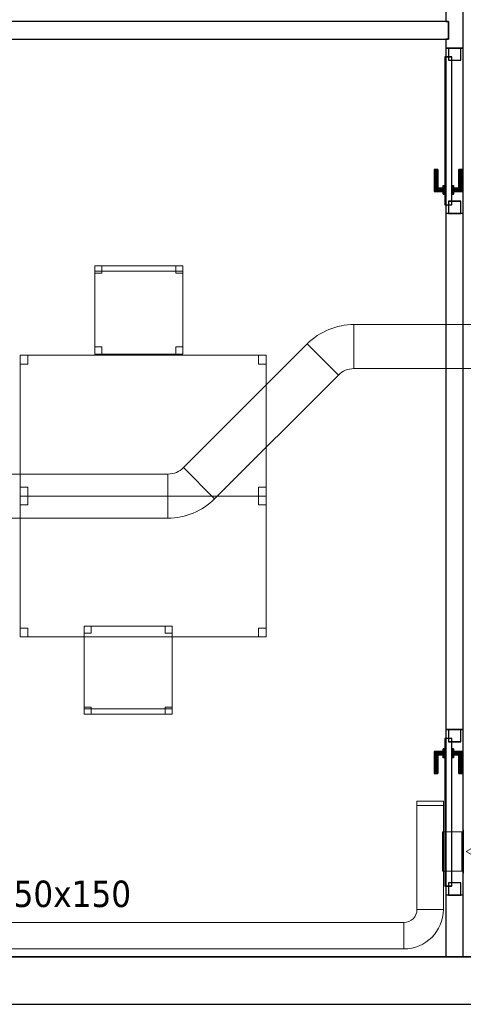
# Model space of a CAD drawing. Header units: metres. Extents: x 397.7 to 427.5, y 12.6 to 28.4.
# Tile 2 of 124: x 401.9 to 404.4, y 12.8 to 18.4. Entities that reach past the tile are written whole.
import ezdxf

# ---------------------------------------------------------------- set-up
doc = ezdxf.new("R2010")
doc.units = ezdxf.units.M
doc.layers.add('01_CARPINTERIA', color=5, linetype='Continuous', lineweight=25, true_color=0x0000ff)
doc.layers.add('01_SUELOS', color=7, linetype='Continuous', lineweight=25, true_color=0x007f00)
for name, color, linetype, lineweight in [('02_MOBILIARIO', 7, 'Continuous', 18), ('A-DETL-____-MBND', 7, 'Continuous', 18), ('A-GENM-____-OTLN', 7, 'Continuous', 18), ('A-WALL-____-MCUT', 7, 'Continuous', 25), ('A-WALL-____-OTLN', 7, 'Continuous', 25), ('M-HVAC-CDFF-OTLN', 7, 'Continuous', 18), ('M-HVAC-DUCT-IDEN', 7, 'Continuous', 30), ('M-HVAC-DUCT-OTLN', 7, 'Continuous', 18)]:
    doc.layers.add(name, color=color, linetype=linetype, lineweight=lineweight)
doc.styles.add('Tahoma_2', font='tahoma.ttf', dxfattribs={"height": 0.15})

# ---------------------------------------------------------------- blocks, each defined once
blk = doc.blocks.new('Family - Mur P5-151247-08_CLI_AIRE_P5')
at = {"layer": 'A-WALL-____-MCUT', "color": 253, "true_color": 0xaaaaaa}
for p, q in [((25.4725, 0.27), (0.0535, 0.27)), ((0, 0), (25.4166, 0))]:
    blk.add_line(p, q, dxfattribs=at)
at = {"layer": 'A-WALL-____-OTLN', "color": 253, "true_color": 0xaaaaaa}
for p, q in [((25.4725, 0.27), (0.0535, 0.27)), ((0, 0), (25.4166, 0))]:
    blk.add_line(p, q, dxfattribs=at)
at = {"layer": 'A-WALL-____-OTLN', "color": 253, "lineweight": 18, "true_color": 0xaaaaaa}
blk.add_line((0, 0), (25.4166, 0), dxfattribs=at)
blk = doc.blocks.new('Family - Taula 140X80_P5-151319-08_CLI_AIRE_P5')
at = {"layer": 'A-DETL-____-MBND', "color": 253, "true_color": 0xaaaaaa}
for p, q in [((0, 0.7501), (0, 0.8001)), ((0, 0.8001), (0.0437, 0.8001)), ((0.0437, 0.8001), (0, 0.8001)), ((0, 0.8001), (0, 0.7501)), ((0, 0), (0, 0.8001)), ((0, 0.8001), (1.3973, 0.8001)), ((1.3973, 0.8001), (0, 0.8001)), ((0, 0.8001), (0, 0)), ((0.0437, 0.8001), (0.0437, 0.7501)), ((0.0437, 0.7501), (0.0437, 0.8001)), ((1.3536, 0.7501), (1.3536, 0.8001)), ((1.3536, 0.8001), (1.3973, 0.8001)), ((1.3973, 0.8001), (1.3536, 0.8001)), ((1.3536, 0.8001), (1.3536, 0.7501)), ((1.3973, 0.8001), (1.3973, 0.7501)), ((1.3973, 0.7501), (1.3973, 0.8001)), ((1.3973, 0.8001), (1.3973, 0)), ((1.3973, 0), (1.3973, 0.8001)), ((0.0437, 0.7501), (0, 0.7501)), ((0, 0.7501), (0.0437, 0.7501)), ((1.3973, 0.7501), (1.3536, 0.7501)), ((1.3536, 0.7501), (1.3973, 0.7501)), ((0, 0), (0, 0.05)), ((0, 0.05), (0.0437, 0.05)), ((0.0437, 0.05), (0, 0.05)), ((0, 0.05), (0, 0)), ((0.0437, 0), (0, 0)), ((0, 0), (0.0437, 0)), ((1.3973, 0), (0, 0)), ((0, 0), (1.3973, 0)), ((0.0437, 0.05), (0.0437, 0)), ((0.0437, 0), (0.0437, 0.05)), ((1.3536, 0), (1.3536, 0.05)), ((1.3536, 0.05), (1.3973, 0.05)), ((1.3973, 0.05), (1.3536, 0.05)), ((1.3536, 0.05), (1.3536, 0)), ((1.3973, 0), (1.3536, 0)), ((1.3536, 0), (1.3973, 0)), ((1.3973, 0.05), (1.3973, 0)), ((1.3973, 0), (1.3973, 0.05))]:
    blk.add_line(p, q, dxfattribs=at)
blk = doc.blocks.new('Family - Cadira d_Oficina_P5-151340-08_CLI_AIRE_P5')
at = {"layer": 'A-DETL-____-MBND', "color": 253, "true_color": 0xaaaaaa}
for p, q in [((0, 0.47), (0, 0.5)), ((0, 0.5), (0.5, 0.5)), ((0, 0.5), (0, 0.47)), ((0.5, 0.5), (0, 0.5)), ((0, 0.46), (0, 0.5)), ((0, 0.5), (0.04, 0.5)), ((0, 0.5), (0, 0.46)), ((0.04, 0.5), (0, 0.5)), ((0, 0), (0, 0.5)), ((0, 0.5), (0.5, 0.5)), ((0.5, 0.5), (0, 0.5)), ((0, 0.5), (0, 0)), ((0.5, 0.47), (0, 0.47)), ((0, 0.47), (0.5, 0.47)), ((0.04, 0.46), (0, 0.46)), ((0, 0.46), (0.04, 0.46)), ((0.04, 0.5), (0.04, 0.46)), ((0.04, 0.46), (0.04, 0.5)), ((0.46, 0.46), (0.46, 0.5)), ((0.46, 0.5), (0.5, 0.5)), ((0.46, 0.5), (0.46, 0.46)), ((0.5, 0.5), (0.46, 0.5)), ((0.5, 0.46), (0.46, 0.46)), ((0.46, 0.46), (0.5, 0.46)), ((0.5, 0.5), (0.5, 0.47)), ((0.5, 0.47), (0.5, 0.5)), ((0.5, 0.5), (0.5, 0.46)), ((0.5, 0.46), (0.5, 0.5)), ((0.5, 0.5), (0.5, 0)), ((0.5, 0), (0.5, 0.5)), ((0, 0), (0, 0.04)), ((0, 0.04), (0.04, 0.04)), ((0, 0.04), (0, 0)), ((0.04, 0.04), (0, 0.04)), ((0.04, 0), (0, 0)), ((0, 0), (0.04, 0)), ((0.5, 0), (0, 0)), ((0.04, 0.04), (0.04, 0)), ((0.04, 0), (0.04, 0.04)), ((0.46, 0), (0.46, 0.04)), ((0.46, 0.04), (0.5, 0.04)), ((0.46, 0.04), (0.46, 0)), ((0.5, 0.04), (0.46, 0.04)), ((0.5, 0), (0.46, 0)), ((0.46, 0), (0.5, 0)), ((0.5, 0.04), (0.5, 0)), ((0.5, 0), (0.5, 0.04)), ((0, 0), (0.5, 0))]:
    blk.add_line(p, q, dxfattribs=at)
blk = doc.blocks.new('Family - Taula 140X80_P5-151489-08_CLI_AIRE_P5')
at = {"layer": 'A-DETL-____-MBND', "color": 253, "true_color": 0xaaaaaa}
for p, q in [((0, 0.8001), (1.3973, 0.8001)), ((0, 0), (0, 0.8001)), ((1.3973, 0.8001), (0, 0.8001)), ((0, 0.8001), (0, 0)), ((0, 0.8001), (0.0437, 0.8001)), ((0, 0.7501), (0, 0.8001)), ((0.0437, 0.8001), (0, 0.8001)), ((0, 0.8001), (0, 0.7501)), ((0.0437, 0.8001), (0.0437, 0.7501)), ((0.0437, 0.7501), (0.0437, 0.8001)), ((1.3536, 0.8001), (1.3973, 0.8001)), ((1.3536, 0.7501), (1.3536, 0.8001)), ((1.3973, 0.8001), (1.3536, 0.8001)), ((1.3536, 0.8001), (1.3536, 0.7501)), ((1.3973, 0.8001), (1.3973, 0.7501)), ((1.3973, 0.7501), (1.3973, 0.8001)), ((1.3973, 0.8001), (1.3973, 0)), ((1.3973, 0), (1.3973, 0.8001)), ((0.0437, 0.7501), (0, 0.7501)), ((0, 0.7501), (0.0437, 0.7501)), ((1.3973, 0.7501), (1.3536, 0.7501)), ((1.3536, 0.7501), (1.3973, 0.7501)), ((0, 0.05), (0.0437, 0.05)), ((0, 0), (0, 0.05)), ((0.0437, 0.05), (0, 0.05)), ((0, 0.05), (0, 0)), ((0, 0), (1.3973, 0)), ((0.0437, 0), (0, 0)), ((0, 0), (0.0437, 0)), ((0.0437, 0.05), (0.0437, 0)), ((0.0437, 0), (0.0437, 0.05)), ((1.3536, 0.05), (1.3973, 0.05)), ((1.3536, 0), (1.3536, 0.05)), ((1.3973, 0.05), (1.3536, 0.05)), ((1.3536, 0.05), (1.3536, 0)), ((1.3973, 0), (1.3536, 0)), ((1.3536, 0), (1.3973, 0)), ((1.3973, 0.05), (1.3973, 0)), ((1.3973, 0), (1.3973, 0.05)), ((1.3973, 0), (0, 0))]:
    blk.add_line(p, q, dxfattribs=at)
blk = doc.blocks.new('Family - Mampara P5-151608-08_CLI_AIRE_P5')
at = {"layer": 'A-WALL-____-MCUT', "color": 253, "true_color": 0xaaaaaa}
for p, q in [((0.35, 0.1), (0, 0.1)), ((0, 0.1), (0, 0)), ((0.35, 0), (0.35, 0.1)), ((1.29, 0.1), (1.29, 0)), ((4.2209, 0.1), (1.29, 0.1)), ((4.2209, 0), (4.2209, 0.1)), ((5.1609, 0.1), (5.1609, 0)), ((5.2109, 0.1), (5.1609, 0.1)), ((5.2109, 0.0845), (5.2109, 0.1)), ((5.3109, 0.0845), (5.2109, 0.0845)), ((5.3609, 0.1), (5.3109, 0.1)), ((5.3109, 0.1), (5.3109, 0.0845)), ((0, 0), (0.35, 0)), ((1.29, 0), (4.2209, 0)), ((5.1609, 0), (5.3609, 0))]:
    blk.add_line(p, q, dxfattribs=at)
at = {"layer": 'A-WALL-____-OTLN', "color": 253, "true_color": 0xaaaaaa}
for p, q in [((5.2109, 0.1), (0, 0.1)), ((0, 0.1), (0, 0)), ((0.35, 0), (0.35, 0.1)), ((1.29, 0.1), (0.35, 0.1)), ((1.29, 0), (1.29, 0.1)), ((4.2209, 0), (4.2209, 0.1)), ((5.1609, 0.1), (4.2209, 0.1)), ((5.1609, 0), (5.1609, 0.1)), ((5.2109, 0.0845), (5.2109, 0.1)), ((5.3109, 0.0845), (5.2109, 0.0845)), ((10.3088, 0.1), (5.3109, 0.1)), ((5.3109, 0.1), (5.3109, 0.0845)), ((0, 0), (10.3088, 0)), ((0.35, 0), (1.29, 0)), ((4.2209, 0), (5.1609, 0))]:
    blk.add_line(p, q, dxfattribs=at)
at = {"layer": 'A-WALL-____-OTLN', "color": 253, "lineweight": 18, "true_color": 0xaaaaaa}
blk.add_line((0, 0), (10.3088, 0), dxfattribs=at)
blk = doc.blocks.new('Family - Vano porta P5-151612-08_CLI_AIRE_P5')
at = {"layer": 'A-GENM-____-OTLN', "color": 253, "true_color": 0xaaaaaa}
for p, q in [((404.437, 14.4006), (404.337, 14.4006)), ((404.337, 14.4006), (404.337, 13.4606)), ((404.337, 13.4606), (404.337, 14.4006)), ((404.337, 14.4006), (404.437, 14.4006)), ((404.437, 13.4606), (404.437, 14.4006)), ((404.437, 14.4006), (404.437, 13.4606)), ((404.337, 13.4606), (404.437, 13.4606)), ((404.337, 13.4606), (404.437, 13.4606))]:
    blk.add_line(p, q, dxfattribs=at)
blk = doc.blocks.new('Family - Vano porta P5-151616-08_CLI_AIRE_P5')
at = {"layer": 'A-GENM-____-OTLN', "color": 253, "true_color": 0xaaaaaa}
for p, q in [((404.437, 18.2715), (404.337, 18.2715)), ((404.337, 18.2715), (404.337, 17.3315)), ((404.337, 17.3315), (404.337, 18.2715)), ((404.337, 18.2715), (404.437, 18.2715)), ((404.437, 17.3315), (404.437, 18.2715)), ((404.437, 18.2715), (404.437, 17.3315)), ((404.337, 17.3315), (404.437, 17.3315)), ((404.337, 17.3315), (404.437, 17.3315))]:
    blk.add_line(p, q, dxfattribs=at)
blk = doc.blocks.new('Family - Cadira d_Oficina_P5-151666-08_CLI_AIRE_P5')
at = {"layer": 'A-DETL-____-MBND', "color": 253, "true_color": 0xaaaaaa}
for p, q in [((0, 0.5), (0.04, 0.5)), ((0, 0.46), (0, 0.5)), ((0.04, 0.5), (0, 0.5)), ((0, 0.5), (0, 0.46)), ((0, 0), (0, 0.5)), ((0, 0.5), (0.5, 0.5)), ((0, 0.5), (0, 0)), ((0.5, 0.5), (0, 0.5)), ((0.04, 0.46), (0, 0.46)), ((0, 0.46), (0.04, 0.46)), ((0.04, 0.5), (0.04, 0.46)), ((0.04, 0.46), (0.04, 0.5)), ((0.46, 0.5), (0.5, 0.5)), ((0.46, 0.46), (0.46, 0.5)), ((0.5, 0.5), (0.46, 0.5)), ((0.46, 0.5), (0.46, 0.46)), ((0.5, 0.46), (0.46, 0.46)), ((0.46, 0.46), (0.5, 0.46)), ((0.5, 0.5), (0.5, 0.46)), ((0.5, 0.46), (0.5, 0.5)), ((0.5, 0.5), (0.5, 0)), ((0.5, 0), (0.5, 0.5)), ((0, 0.04), (0.04, 0.04)), ((0, 0), (0, 0.04)), ((0.04, 0.04), (0, 0.04)), ((0, 0.04), (0, 0)), ((0, 0.03), (0.5, 0.03)), ((0, 0), (0, 0.03)), ((0.5, 0.03), (0, 0.03)), ((0, 0.03), (0, 0)), ((0.5, 0), (0, 0)), ((0, 0), (0.5, 0)), ((0.04, 0), (0, 0)), ((0, 0), (0.04, 0)), ((0.5, 0), (0, 0)), ((0, 0), (0.5, 0)), ((0.04, 0.04), (0.04, 0)), ((0.04, 0), (0.04, 0.04)), ((0.46, 0.04), (0.5, 0.04)), ((0.46, 0), (0.46, 0.04)), ((0.5, 0.04), (0.46, 0.04)), ((0.46, 0.04), (0.46, 0)), ((0.46, 0), (0.5, 0)), ((0.5, 0.04), (0.5, 0)), ((0.5, 0), (0.5, 0.04)), ((0.5, 0.03), (0.5, 0)), ((0.5, 0), (0.5, 0.03)), ((0.5, 0), (0.46, 0))]:
    blk.add_line(p, q, dxfattribs=at)
blk = doc.blocks.new('Family - Paviment P5-151720-08_CLI_AIRE_P5')
at = {"layer": '01_SUELOS', "color": 9, "true_color": 0xaad4aa}
for p, q in [((0, 0), (25.4182, 0)), ((25.4182, 0), (0, 0))]:
    blk.add_line(p, q, dxfattribs=at)
blk = doc.blocks.new('Family - LONDR55-XX_ZZ-ARQ-CAA-M3D-Londres55-151846-08_CLI_AIRE_P5')
at = {"layer": '01_CARPINTERIA', "color": 161, "true_color": 0xaaaaff}
for p, q in [((0.1263, 0.1487), (0.125, 0.15)), ((0.125, 0.15), (0.125, 0.1)), ((0.125, 0.15), (0.1263, 0.1487)), ((0.25, 0.15), (0.125, 0.15)), ((0.13, 0.145), (0.1263, 0.1487)), ((0.1263, 0.1487), (0.1263, 0.1)), ((0.1263, 0.1487), (0.1263, 0.1)), ((0.1263, 0.1487), (0.13, 0.145)), ((0.25, 0.1487), (0.1263, 0.1487)), ((0.25, 0.1487), (0.1263, 0.1487)), ((0.135, 0.14), (0.13, 0.145)), ((0.13, 0.145), (0.13, 0.1)), ((0.13, 0.145), (0.13, 0.1)), ((0.13, 0.145), (0.135, 0.14)), ((0.25, 0.145), (0.13, 0.145)), ((0.25, 0.145), (0.13, 0.145)), ((0.135, 0.1), (0.135, 0.14)), ((0.135, 0.14), (0.135, 0.1)), ((0.135, 0.14), (0.14, 0.135)), ((0.14, 0.135), (0.135, 0.14)), ((0.135, 0.14), (0.25, 0.14)), ((0.25, 0.14), (0.135, 0.14)), ((0.14, 0.135), (0.14, 0.1)), ((0.14, 0.135), (0.1437, 0.1313)), ((0.1437, 0.1313), (0.14, 0.135)), ((0.14, 0.135), (0.14, 0.1)), ((0.25, 0.135), (0.14, 0.135)), ((0.25, 0.135), (0.14, 0.135)), ((0.1437, 0.1313), (0.1437, 0.1)), ((0.1437, 0.1313), (0.145, 0.13)), ((0.145, 0.13), (0.1437, 0.1313)), ((0.1437, 0.1313), (0.1437, 0.1)), ((0.25, 0.1313), (0.1437, 0.1313)), ((0.25, 0.1313), (0.1437, 0.1313)), ((0.145, 0.13), (0.145, 0.1)), ((0.25, 0.13), (0.145, 0.13)), ((0.25, 0.1487), (0.25, 0.15)), ((0.25, 0.15), (0.25, 0.1487)), ((0.25, 0.145), (0.25, 0.1487)), ((0.25, 0.1487), (0.25, 0.145)), ((0.25, 0.145), (0.25, 0.14)), ((0.25, 0.14), (0.25, 0.145)), ((0.25, 0.14), (0.25, 0.135)), ((0.25, 0.135), (0.25, 0.14)), ((0.25, 0.135), (0.25, 0.1313)), ((0.25, 0.1313), (0.25, 0.135)), ((0.25, 0.1313), (0.25, 0.13)), ((0.25, 0.13), (0.25, 0.1313)), ((0.07, 0.07), (0, 0.07)), ((0, 0.07), (0, 0)), ((0.07, 0.07), (0, 0.07)), ((0, 0.07), (0, 0)), ((0.89, 0.09), (0.05, 0.09)), ((0.05, 0.09), (0.05, 0.05)), ((0.89, 0.09), (0.05, 0.09)), ((0.05, 0.09), (0.05, 0.05)), ((0.07, 0), (0.07, 0.07)), ((0.07, 0.07), (0.07, 0)), ((0.16, 0.1), (0.11, 0.1)), ((0.11, 0.1), (0.16, 0.1)), ((0.11, 0.1), (0.11, 0.09)), ((0.11, 0.09), (0.11, 0.1)), ((0.16, 0.09), (0.11, 0.09)), ((0.11, 0.09), (0.16, 0.09)), ((0.1263, 0.1), (0.125, 0.1)), ((0.125, 0.1), (0.1263, 0.1)), ((0.13, 0.1), (0.1263, 0.1)), ((0.1263, 0.1), (0.13, 0.1)), ((0.135, 0.1), (0.13, 0.1)), ((0.13, 0.1), (0.135, 0.1)), ((0.14, 0.1), (0.135, 0.1)), ((0.135, 0.1), (0.14, 0.1)), ((0.14, 0.1), (0.1437, 0.1)), ((0.1437, 0.1), (0.14, 0.1)), ((0.1437, 0.1), (0.145, 0.1)), ((0.145, 0.1), (0.1437, 0.1)), ((0.16, 0.1), (0.16, 0.09)), ((0.16, 0.1), (0.16, 0.09)), ((0.94, 0.07), (0.87, 0.07)), ((0.87, 0.07), (0.87, 0)), ((0.94, 0.07), (0.87, 0.07)), ((0.87, 0.07), (0.87, 0)), ((0.89, 0.05), (0.89, 0.09)), ((0.89, 0.09), (0.89, 0.05)), ((0.94, 0), (0.94, 0.07)), ((0.94, 0.07), (0.94, 0)), ((0, 0), (0.07, 0)), ((0, 0), (0.07, 0)), ((0.05, 0.05), (0.89, 0.05)), ((0.05, 0.05), (0.89, 0.05)), ((0.11, 0.05), (0.16, 0.05)), ((0.16, 0.05), (0.11, 0.05)), ((0.11, 0.05), (0.11, 0.04)), ((0.11, 0.04), (0.11, 0.05)), ((0.11, 0.04), (0.16, 0.04)), ((0.16, 0.04), (0.11, 0.04)), ((0.1263, 0.04), (0.125, 0.04)), ((0.125, 0.04), (0.1263, 0.04)), ((0.125, 0.04), (0.125, -0.01)), ((0.13, 0.04), (0.1263, 0.04)), ((0.1263, 0.04), (0.13, 0.04)), ((0.1263, 0.04), (0.1263, -0.0087)), ((0.1263, 0.04), (0.1263, -0.0087)), ((0.13, 0.04), (0.135, 0.04)), ((0.135, 0.04), (0.13, 0.04)), ((0.13, 0.04), (0.13, -0.005)), ((0.13, 0.04), (0.13, -0.005)), ((0.13, -0.005), (0.135, 0)), ((0.135, 0), (0.13, -0.005)), ((0.135, 0.04), (0.14, 0.04)), ((0.14, 0.04), (0.135, 0.04)), ((0.135, 0), (0.135, 0.04)), ((0.135, 0.04), (0.135, 0)), ((0.14, 0.005), (0.135, 0)), ((0.135, 0), (0.14, 0.005)), ((0.25, 0), (0.135, 0)), ((0.135, 0), (0.25, 0)), ((0.14, 0.04), (0.1437, 0.04)), ((0.1437, 0.04), (0.14, 0.04)), ((0.14, 0.04), (0.14, 0.005)), ((0.14, 0.04), (0.14, 0.005)), ((0.1437, 0.0087), (0.14, 0.005)), ((0.14, 0.005), (0.1437, 0.0087)), ((0.14, 0.005), (0.25, 0.005)), ((0.14, 0.005), (0.25, 0.005)), ((0.1437, 0.04), (0.145, 0.04)), ((0.145, 0.04), (0.1437, 0.04)), ((0.1437, 0.04), (0.1437, 0.0087)), ((0.1437, 0.04), (0.1437, 0.0087)), ((0.145, 0.01), (0.1437, 0.0087)), ((0.1437, 0.0087), (0.145, 0.01)), ((0.1437, 0.0087), (0.25, 0.0087)), ((0.1437, 0.0087), (0.25, 0.0087)), ((0.145, 0.04), (0.145, 0.01)), ((0.145, 0.01), (0.25, 0.01)), ((0.16, 0.05), (0.16, 0.04)), ((0.16, 0.05), (0.16, 0.04)), ((0.25, 0.0087), (0.25, 0.01)), ((0.25, 0.01), (0.25, 0.0087)), ((0.25, 0.005), (0.25, 0.0087)), ((0.25, 0.0087), (0.25, 0.005)), ((0.25, 0.005), (0.25, 0)), ((0.25, 0), (0.25, 0.005)), ((0.25, 0), (0.25, -0.005)), ((0.25, -0.005), (0.25, 0)), ((0.87, 0), (0.94, 0)), ((0.87, 0), (0.94, 0)), ((0.125, -0.01), (0.1263, -0.0087)), ((0.1263, -0.0087), (0.125, -0.01)), ((0.125, -0.01), (0.25, -0.01)), ((0.1263, -0.0087), (0.13, -0.005)), ((0.13, -0.005), (0.1263, -0.0087)), ((0.1263, -0.0087), (0.25, -0.0087)), ((0.1263, -0.0087), (0.25, -0.0087)), ((0.13, -0.005), (0.25, -0.005)), ((0.13, -0.005), (0.25, -0.005)), ((0.25, -0.005), (0.25, -0.0087)), ((0.25, -0.0087), (0.25, -0.005)), ((0.25, -0.0087), (0.25, -0.01)), ((0.25, -0.01), (0.25, -0.0087))]:
    blk.add_line(p, q, dxfattribs=at)
blk = doc.blocks.new('Family - Porta P5-151847-08_CLI_AIRE_P5')
blk.add_blockref('Family - LONDR55-XX_ZZ-ARQ-CAA-M3D-Londres55-151846-08_CLI_AIRE_P5', (0, 0))
blk = doc.blocks.new('Family - LONDR55-XX_ZZ-ARQ-CAA-M3D-Londres55-151917-08_CLI_AIRE_P5')
at = {"layer": '01_CARPINTERIA', "color": 161, "true_color": 0xaaaaff}
for p, q in [((0.69, 0.1487), (0.69, 0.15)), ((0.69, 0.15), (0.69, 0.1487)), ((0.815, 0.15), (0.69, 0.15)), ((0.69, 0.145), (0.69, 0.1487)), ((0.69, 0.1487), (0.69, 0.145)), ((0.8137, 0.1487), (0.69, 0.1487)), ((0.8137, 0.1487), (0.69, 0.1487)), ((0.69, 0.14), (0.69, 0.145)), ((0.69, 0.145), (0.69, 0.14)), ((0.81, 0.145), (0.69, 0.145)), ((0.81, 0.145), (0.69, 0.145)), ((0.69, 0.135), (0.69, 0.14)), ((0.69, 0.14), (0.69, 0.135)), ((0.69, 0.14), (0.805, 0.14)), ((0.805, 0.14), (0.69, 0.14)), ((0.69, 0.135), (0.69, 0.1313)), ((0.69, 0.1313), (0.69, 0.135)), ((0.8, 0.135), (0.69, 0.135)), ((0.8, 0.135), (0.69, 0.135)), ((0.69, 0.1313), (0.69, 0.13)), ((0.69, 0.13), (0.69, 0.1313)), ((0.7963, 0.1313), (0.69, 0.1313)), ((0.7963, 0.1313), (0.69, 0.1313)), ((0.795, 0.13), (0.69, 0.13)), ((0.795, 0.13), (0.7963, 0.1313)), ((0.7963, 0.1313), (0.795, 0.13)), ((0.795, 0.1), (0.795, 0.13)), ((0.7963, 0.1313), (0.8, 0.135)), ((0.8, 0.135), (0.7963, 0.1313)), ((0.7963, 0.1), (0.7963, 0.1313)), ((0.7963, 0.1), (0.7963, 0.1313)), ((0.8, 0.135), (0.805, 0.14)), ((0.805, 0.14), (0.8, 0.135)), ((0.8, 0.1), (0.8, 0.135)), ((0.8, 0.1), (0.8, 0.135)), ((0.81, 0.145), (0.805, 0.14)), ((0.805, 0.14), (0.81, 0.145)), ((0.805, 0.14), (0.805, 0.1)), ((0.805, 0.1), (0.805, 0.14)), ((0.8137, 0.1487), (0.81, 0.145)), ((0.81, 0.145), (0.8137, 0.1487)), ((0.81, 0.1), (0.81, 0.145)), ((0.81, 0.1), (0.81, 0.145)), ((0.815, 0.15), (0.8137, 0.1487)), ((0.8137, 0.1487), (0.815, 0.15)), ((0.8137, 0.1), (0.8137, 0.1487)), ((0.8137, 0.1), (0.8137, 0.1487)), ((0.815, 0.1), (0.815, 0.15)), ((0.07, 0.07), (0, 0.07)), ((0, 0.07), (0, 0)), ((0.07, 0.07), (0, 0.07)), ((0, 0), (0, 0.07)), ((0.89, 0.09), (0.05, 0.09)), ((0.05, 0.09), (0.05, 0.05)), ((0.89, 0.09), (0.05, 0.09)), ((0.05, 0.05), (0.05, 0.09)), ((0.07, 0), (0.07, 0.07)), ((0.07, 0), (0.07, 0.07)), ((0.83, 0.1), (0.78, 0.1)), ((0.78, 0.1), (0.83, 0.1)), ((0.78, 0.09), (0.78, 0.1)), ((0.78, 0.09), (0.78, 0.1)), ((0.83, 0.09), (0.78, 0.09)), ((0.78, 0.09), (0.83, 0.09)), ((0.7963, 0.1), (0.795, 0.1)), ((0.795, 0.1), (0.7963, 0.1)), ((0.8, 0.1), (0.7963, 0.1)), ((0.7963, 0.1), (0.8, 0.1)), ((0.805, 0.1), (0.8, 0.1)), ((0.8, 0.1), (0.805, 0.1)), ((0.81, 0.1), (0.805, 0.1)), ((0.805, 0.1), (0.81, 0.1)), ((0.81, 0.1), (0.8137, 0.1)), ((0.8137, 0.1), (0.81, 0.1)), ((0.8137, 0.1), (0.815, 0.1)), ((0.815, 0.1), (0.8137, 0.1)), ((0.83, 0.09), (0.83, 0.1)), ((0.83, 0.1), (0.83, 0.09)), ((0.94, 0.07), (0.87, 0.07)), ((0.87, 0.07), (0.87, 0)), ((0.94, 0.07), (0.87, 0.07)), ((0.87, 0), (0.87, 0.07)), ((0.89, 0.05), (0.89, 0.09)), ((0.89, 0.05), (0.89, 0.09)), ((0.94, 0), (0.94, 0.07)), ((0.94, 0), (0.94, 0.07)), ((0, 0), (0.07, 0)), ((0, 0), (0.07, 0)), ((0.05, 0.05), (0.89, 0.05)), ((0.05, 0.05), (0.89, 0.05)), ((0.69, 0.0087), (0.69, 0.01)), ((0.69, 0.01), (0.69, 0.0087)), ((0.69, 0.01), (0.795, 0.01)), ((0.69, 0.005), (0.69, 0.0087)), ((0.69, 0.0087), (0.69, 0.005)), ((0.69, 0.0087), (0.7963, 0.0087)), ((0.69, 0.0087), (0.7963, 0.0087)), ((0.69, 0), (0.69, 0.005)), ((0.69, 0.005), (0.69, 0)), ((0.69, 0.005), (0.8, 0.005)), ((0.69, 0.005), (0.8, 0.005)), ((0.69, -0.005), (0.69, 0)), ((0.69, 0), (0.69, -0.005)), ((0.805, 0), (0.69, 0)), ((0.69, 0), (0.805, 0)), ((0.78, 0.05), (0.83, 0.05)), ((0.83, 0.05), (0.78, 0.05)), ((0.78, 0.04), (0.78, 0.05)), ((0.78, 0.04), (0.78, 0.05)), ((0.78, 0.04), (0.83, 0.04)), ((0.83, 0.04), (0.78, 0.04)), ((0.7963, 0.04), (0.795, 0.04)), ((0.795, 0.04), (0.7963, 0.04)), ((0.795, 0.01), (0.795, 0.04)), ((0.7963, 0.0087), (0.795, 0.01)), ((0.795, 0.01), (0.7963, 0.0087)), ((0.8, 0.04), (0.7963, 0.04)), ((0.7963, 0.04), (0.8, 0.04)), ((0.7963, 0.0087), (0.7963, 0.04)), ((0.7963, 0.0087), (0.7963, 0.04)), ((0.8, 0.005), (0.7963, 0.0087)), ((0.7963, 0.0087), (0.8, 0.005)), ((0.8, 0.04), (0.805, 0.04)), ((0.805, 0.04), (0.8, 0.04)), ((0.8, 0.005), (0.8, 0.04)), ((0.8, 0.005), (0.8, 0.04)), ((0.805, 0), (0.8, 0.005)), ((0.8, 0.005), (0.805, 0)), ((0.805, 0.04), (0.81, 0.04)), ((0.81, 0.04), (0.805, 0.04)), ((0.805, 0.04), (0.805, 0)), ((0.805, 0), (0.805, 0.04)), ((0.81, -0.005), (0.805, 0)), ((0.81, 0.04), (0.8137, 0.04)), ((0.8137, 0.04), (0.81, 0.04)), ((0.81, -0.005), (0.81, 0.04)), ((0.81, -0.005), (0.81, 0.04)), ((0.8137, 0.04), (0.815, 0.04)), ((0.815, 0.04), (0.8137, 0.04)), ((0.8137, -0.0087), (0.8137, 0.04)), ((0.8137, -0.0087), (0.8137, 0.04)), ((0.815, -0.01), (0.815, 0.04)), ((0.83, 0.04), (0.83, 0.05)), ((0.83, 0.05), (0.83, 0.04)), ((0.87, 0), (0.94, 0)), ((0.87, 0), (0.94, 0)), ((0.69, -0.005), (0.69, -0.0087)), ((0.69, -0.0087), (0.69, -0.005)), ((0.69, -0.005), (0.81, -0.005)), ((0.69, -0.005), (0.81, -0.005)), ((0.69, -0.0087), (0.69, -0.01)), ((0.69, -0.01), (0.69, -0.0087)), ((0.69, -0.0087), (0.8137, -0.0087)), ((0.69, -0.0087), (0.8137, -0.0087)), ((0.69, -0.01), (0.815, -0.01)), ((0.805, 0), (0.81, -0.005)), ((0.81, -0.005), (0.8137, -0.0087)), ((0.8137, -0.0087), (0.81, -0.005)), ((0.8137, -0.0087), (0.815, -0.01)), ((0.815, -0.01), (0.8137, -0.0087))]:
    blk.add_line(p, q, dxfattribs=at)
blk = doc.blocks.new('Family - Porta P5-151918-08_CLI_AIRE_P5')
blk.add_blockref('Family - LONDR55-XX_ZZ-ARQ-CAA-M3D-Londres55-151917-08_CLI_AIRE_P5', (0, 0))
blk = doc.blocks.new('Family - Mampara P5-151929-08_CLI_AIRE_P5')
at = {"layer": 'A-WALL-____-MCUT', "color": 253, "true_color": 0xaaaaaa}
for p, q in [((0.0198, 0.1), (0, 0)), ((5.0249, 0.1), (0.0198, 0.1)), ((5.0249, 0), (5.0249, 0.1)), ((0, 0), (5.0249, 0))]:
    blk.add_line(p, q, dxfattribs=at)
at = {"layer": 'A-WALL-____-OTLN', "color": 253, "true_color": 0xaaaaaa}
for p, q in [((0.0198, 0.1), (0, 0)), ((5.0249, 0.1), (0.0198, 0.1)), ((5.0249, 0), (5.0249, 0.1)), ((0, 0), (5.0249, 0))]:
    blk.add_line(p, q, dxfattribs=at)
at = {"layer": 'A-WALL-____-OTLN', "color": 253, "lineweight": 18, "true_color": 0xaaaaaa}
blk.add_line((0, 0), (5.0249, 0), dxfattribs=at)
blk = doc.blocks.new('LONDR55-XX_ZZ-ARQ-CAA-M3D-Londres55_ifc-1-08_CLI_AIRE_P5')
at = {"layer": '01_CARPINTERIA', "color": 253, "lineweight": 18, "true_color": 0xaaaaaa, "rotation": 90}
for name, p in [('Family - Porta P5-151847-08_CLI_AIRE_P5', (404.422, 17.3315)), ('Family - Porta P5-151918-08_CLI_AIRE_P5', (404.422, 13.4606))]:
    blk.add_blockref(name, p, dxfattribs=at)
at = {"layer": '01_SUELOS', "color": 253, "lineweight": 18, "true_color": 0xaaaaaa}
blk.add_blockref('Family - Paviment P5-151720-08_CLI_AIRE_P5', (398.2952, 13.1106), dxfattribs=at)
at = {"layer": '02_MOBILIARIO', "color": 253, "lineweight": 18, "true_color": 0xaaaaaa}
for name, p in [('Family - Cadira d_Oficina_P5-151340-08_CLI_AIRE_P5', (402.3447, 16.5336)), ('Family - Taula 140X80_P5-151489-08_CLI_AIRE_P5', (401.9196, 15.7268)), ('Family - Taula 140X80_P5-151319-08_CLI_AIRE_P5', (401.9196, 14.9268)), ('Family - Cadira d_Oficina_P5-151666-08_CLI_AIRE_P5', (402.2842, 14.4886))]:
    blk.add_blockref(name, p, dxfattribs=at)
at = {"layer": 'A-GENM-____-OTLN', "color": 253, "lineweight": 18, "true_color": 0xaaaaaa}
for name in ['Family - Vano porta P5-151616-08_CLI_AIRE_P5', 'Family - Vano porta P5-151612-08_CLI_AIRE_P5']:
    blk.add_blockref(name, (0, 0), dxfattribs=at)
at = {"layer": 'A-WALL-____-OTLN', "color": 253, "lineweight": 18, "true_color": 0xaaaaaa, "rotation": 90}
blk.add_blockref('Family - Mampara P5-151608-08_CLI_AIRE_P5', (404.437, 13.1106), dxfattribs=at)
at = {"layer": 'A-WALL-____-OTLN', "color": 253, "lineweight": 18, "true_color": 0xaaaaaa}
for name, p in [('Family - Mampara P5-151929-08_CLI_AIRE_P5', (399.3276, 18.3215)), ('Family - Mur P5-151247-08_CLI_AIRE_P5', (398.2417, 12.8406))]:
    blk.add_blockref(name, p, dxfattribs=at)
blk = doc.blocks.new('M_Codo rectangular - Radio - 1 W-472512-08_CLI_AIRE_P5')
at = {"layer": 'M-HVAC-DUCT-OTLN', "color": 143, "true_color": 0x32aad1}
for p, q in [((-0.1036, 0.125), (-0.1036, -0.125)), ((-0.1036, -0.125), (-0.1036, 0.125)), ((-0.0152, 0.1616), (0.1616, -0.0152)), ((0.1616, -0.0152), (-0.0152, 0.1616))]:
    blk.add_line(p, q, dxfattribs=at)
for radius in [0.125, 0.125, 0.375, 0.375]:
    blk.add_arc((-0.1036, 0.25), radius, 270, 315, dxfattribs=at)
blk = doc.blocks.new('M_Codo rectangular - Radio - 1 W-V1-08_CLI_AIRE_P5')
at = {"layer": 'M-HVAC-DUCT-OTLN', "color": 40, "true_color": 0xffbf00}
for p, q in [((-0.075, 0.15), (0.075, 0.15)), ((0.075, 0.15), (-0.075, 0.15)), ((-0.15, 0.075), (-0.15, -0.075)), ((-0.15, -0.075), (-0.15, 0.075))]:
    blk.add_line(p, q, dxfattribs=at)
for radius in [0.075, 0.075, 0.225, 0.225]:
    blk.add_arc((-0.15, 0.15), radius, 270, 0, dxfattribs=at)
blk = doc.blocks.new('ZYR_03_06_04_01 Reixa Paret Retorn - RR01_V-478031-08_CLI_AIRE_P5')
at = {"layer": 'M-HVAC-CDFF-OTLN', "color": 40, "true_color": 0xffbf00}
for p, q in [((0.1225, 0.002), (-0.1225, 0.002)), ((-0.1225, 0.002), (0.1225, 0.002)), ((-0.1225, 0.002), (-0.1225, 0)), ((-0.1225, 0.002), (-0.1225, 0)), ((0.1225, 0), (-0.1225, 0)), ((-0.1225, 0), (0.1225, 0)), ((0.1125, 0.01), (-0.1125, 0.01)), ((-0.1125, 0.01), (0.1125, 0.01)), ((-0.1125, 0.01), (-0.1125, 0)), ((-0.1125, 0.01), (-0.1125, 0)), ((0.1125, 0.002), (-0.1125, 0.002)), ((-0.1125, 0.002), (0.1125, 0.002)), ((-0.1125, 0.002), (-0.1125, 0)), ((-0.1125, 0.002), (-0.1125, 0)), ((0.1125, 0), (-0.1125, 0)), ((-0.1125, 0), (0.1125, 0)), ((0.1125, 0), (-0.1125, 0)), ((-0.1125, 0), (0.1125, 0)), ((0.1125, 0), (0.1125, 0.01)), ((0.1125, 0.01), (0.1125, 0)), ((0.1125, 0), (0.1125, 0.002)), ((0.1125, 0.002), (0.1125, 0)), ((0.1225, 0), (0.1225, 0.002)), ((0.1225, 0.002), (0.1225, 0)), ((0, -0.015), (-0.075, -0.1449)), ((0, -0.015), (0.075, -0.1449)), ((0.075, -0.1449), (-0.075, -0.1449))]:
    blk.add_line(p, q, dxfattribs=at)
blk = doc.blocks.new('MEP_15_03 Injerto Conducte - Mínimo-V4-08_CLI_AIRE_P5')
at = {"layer": 'M-HVAC-DUCT-OTLN', "color": 40, "true_color": 0xffbf00}
for p, q in [((-0.006096, 0.1125), (-0.006096, -0.1125)), ((-0.006096, -0.1125), (-0.006096, 0.1125)), ((-0.006096, 0.1125), (0.015, 0.1125)), ((0.015, 0.1125), (-0.006096, 0.1125)), ((0.015, 0.1125), (0.015, -0.1125)), ((0.015, -0.1125), (0.015, 0.1125)), ((0.015, -0.1125), (-0.006096, -0.1125)), ((0.015, -0.1125), (-0.006096, -0.1125))]:
    blk.add_line(p, q, dxfattribs=at)
blk = doc.blocks.new('M_Remate rectangular - Estándar-481061-08_CLI_AIRE_P5')
at = {"layer": 'M-HVAC-DUCT-OTLN', "color": 40, "true_color": 0xffbf00}
for p, q in [((0, 0.075), (0, -0.075)), ((0, -0.075), (0, 0.075)), ((0, 0.075), (0.025, 0.075)), ((0.025, 0.075), (0, 0.075)), ((0.025, 0.075), (0.025, -0.075)), ((0.025, -0.075), (0.025, 0.075)), ((0.025, -0.075), (0, -0.075)), ((0.025, -0.075), (0, -0.075))]:
    blk.add_line(p, q, dxfattribs=at)

msp = doc.modelspace()

# ---------------------------------------------------------------- linework, layer by layer
at = {"layer": 'M-HVAC-DUCT-OTLN', "color": 143, "true_color": 0x32aad1}
for p, q in [((403.816, 16.4509), (403.816, 16.7009)), ((403.816, 16.7009), (408.3124, 16.7009)), ((402.8482, 15.8884), (403.5508, 16.5911)), ((403.7276, 16.4143), (403.5508, 16.5911)), ((408.3124, 16.4509), (403.816, 16.4509)), ((403.7276, 16.4143), (403.0249, 15.7117)), ((403.0249, 15.7117), (402.8482, 15.8884)), ((400.7932, 15.8518), (402.7598, 15.8518)), ((402.7598, 15.6018), (402.7598, 15.8518)), ((402.7598, 15.6018), (400.7932, 15.6018))]:
    msp.add_line(p, q, dxfattribs=at)
at = {"layer": 'M-HVAC-DUCT-OTLN', "color": 40, "true_color": 0xffbf00}
for p, q in [((404.174, 13.9698), (404.324, 13.9698)), ((404.174, 13.3798), (404.174, 13.9698)), ((404.324, 13.9698), (404.324, 13.3798)), ((404.3179, 13.5958), (404.3179, 13.8208)), ((404.324, 13.8208), (404.3179, 13.8208)), ((404.339, 13.5958), (404.339, 13.8208)), ((404.339, 13.8208), (404.429, 13.8208)), ((404.429, 13.5958), (404.429, 13.8208)), ((404.3179, 13.5958), (404.324, 13.5958)), ((404.429, 13.5958), (404.339, 13.5958)), ((404.174, 13.3798), (404.324, 13.3798)), ((399.379, 13.3048), (404.099, 13.3048)), ((404.099, 13.1548), (404.099, 13.3048)), ((404.099, 13.1548), (399.379, 13.1548))]:
    msp.add_line(p, q, dxfattribs=at)

# ---------------------------------------------------------------- block references
at = {"lineweight": 5}
msp.add_blockref('LONDR55-XX_ZZ-ARQ-CAA-M3D-Londres55_ifc-1-08_CLI_AIRE_P5', (0, 0), dxfattribs=at)
at = {"layer": 'M-HVAC-CDFF-OTLN', "color": 40, "true_color": 0xffbf00, "rotation": 90.00000000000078}
msp.add_blockref('ZYR_03_06_04_01 Reixa Paret Retorn - RR01_V-478031-08_CLI_AIRE_P5', (404.439, 13.7083), dxfattribs=at)
at = {"layer": 'M-HVAC-DUCT-OTLN', "color": 143, "true_color": 0x32aad1, "rotation": 180}
msp.add_blockref('M_Codo rectangular - Radio - 1 W-472512-08_CLI_AIRE_P5', (403.7124, 16.5759), dxfattribs=at)
at = {"layer": 'M-HVAC-DUCT-OTLN', "color": 143, "true_color": 0x32aad1}
msp.add_blockref('M_Codo rectangular - Radio - 1 W-472512-08_CLI_AIRE_P5', (402.8633, 15.7268), dxfattribs=at)
at = {"layer": 'M-HVAC-DUCT-OTLN', "color": 40, "true_color": 0xffbf00, "rotation": 90}
msp.add_blockref('M_Remate rectangular - Estándar-481061-08_CLI_AIRE_P5', (404.249, 13.9698), dxfattribs=at)
at = {"layer": 'M-HVAC-DUCT-OTLN', "color": 40, "true_color": 0xffbf00, "extrusion": (0, 0, -1), "rotation": 180}
msp.add_blockref('MEP_15_03 Injerto Conducte - Mínimo-V4-08_CLI_AIRE_P5', (-404.324, 13.7083), dxfattribs=at)
at = {"layer": 'M-HVAC-DUCT-OTLN', "color": 40, "true_color": 0xffbf00}
msp.add_blockref('M_Codo rectangular - Radio - 1 W-V1-08_CLI_AIRE_P5', (404.249, 13.2298), dxfattribs=at)

# ---------------------------------------------------------------- texts
at = {"layer": 'M-HVAC-DUCT-IDEN', "insert": (401.7702, 13.5432), "char_height": 0.15, "width": 0.913924, "attachment_point": 1, "style": 'Tahoma_2'}
msp.add_mtext('150x150', dxfattribs=at)

doc.saveas('drawing.dxf')
